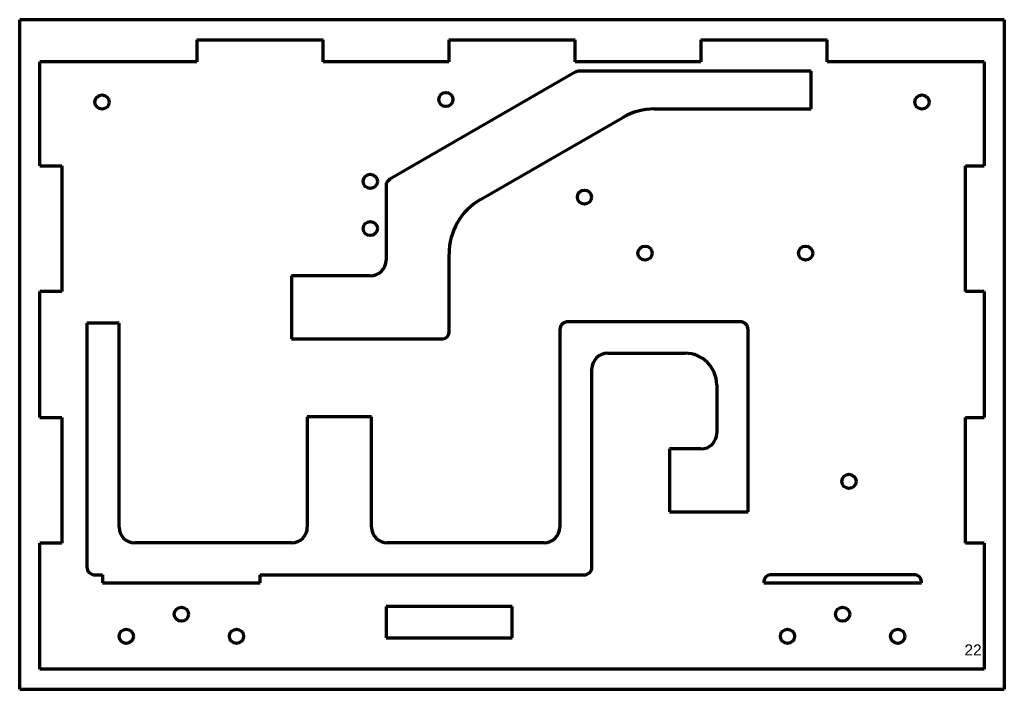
# Model space of a CAD drawing. Header units: millimetres. Extents: x 49 to 362, y 54 to 267.
import ezdxf

# ---------------------------------------------------------------- set-up
doc = ezdxf.new("R2010")
doc.units = ezdxf.units.MM
doc.layers.add('1', color=7, linetype='Continuous', true_color=0xffffff)
doc.styles.add('Arial', font='Arial')

msp = doc.modelspace()

# ---------------------------------------------------------------- linework, layer by layer
at = {"layer": '1', "color": 8, "linetype": 'Continuous', "lineweight": 70}
for p, q in [((48.898458, 53.949156), (48.898458, 266.649156)), ((361.598458, 266.649156), (48.898458, 266.649156)), ((361.598458, 266.649156), (361.598458, 53.949156)), ((48.898458, 53.949156), (361.598458, 53.949156))]:
    msp.add_line(p, q, dxfattribs=at)
at = {"layer": '1', "color": 175, "linetype": 'Continuous', "lineweight": 70}
for p, q in [((105.198458, 260.299156), (145.298458, 260.299156)), ((105.198458, 260.299156), (105.198458, 253.299156)), ((145.298458, 253.299156), (145.298458, 260.299156)), ((185.198458, 260.299156), (225.298458, 260.299156)), ((185.198458, 260.299156), (185.198458, 253.299156)), ((225.298458, 253.299156), (225.298458, 260.299156)), ((265.198458, 260.299156), (305.298458, 260.299156)), ((265.198458, 260.299156), (265.198458, 253.299156)), ((305.298458, 253.299156), (305.298458, 260.299156)), ((105.198458, 253.299156), (55.248458, 253.299156)), ((55.248458, 220.249156), (55.248458, 253.299156)), ((185.198458, 253.299156), (145.298458, 253.299156)), ((265.198458, 253.299156), (225.298458, 253.299156)), ((355.248458, 253.299156), (305.298458, 253.299156)), ((355.248458, 253.299156), (355.248458, 220.249156)), ((300.248458, 250.299156), (226.540109, 250.299156)), ((300.248458, 238.299156), (300.248458, 250.299156)), ((225.290109, 249.964219), (166.498458, 216.020844)), ((250.44461, 238.299156), (300.248458, 238.299156)), ((195.248458, 209.525653), (240.44461, 235.619664)), ((55.248458, 220.249156), (62.248458, 220.249156)), ((62.248458, 220.249156), (62.248458, 180.349156)), ((349.248458, 180.349156), (349.248458, 220.249156)), ((349.248458, 220.249156), (355.248458, 220.249156)), ((165.248458, 213.85578), (165.248458, 190.299156)), ((185.248458, 167.299156), (185.248458, 192.205145)), ((135.248458, 185.299156), (135.248458, 165.299156)), ((160.248458, 185.299156), (135.248458, 185.299156)), ((62.248458, 180.349156), (55.248458, 180.349156)), ((55.248458, 140.249156), (55.248458, 180.349156)), ((355.248458, 180.349156), (349.248458, 180.349156)), ((355.248458, 180.349156), (355.248458, 140.249156)), ((70.248458, 170.299156), (70.248458, 92.799156)), ((80.448458, 170.299156), (70.248458, 170.299156)), ((80.448458, 105.499156), (80.448458, 170.299156)), ((277.748458, 170.699156), (222.948458, 170.699156)), ((220.448458, 168.199156), (220.448458, 105.499156)), ((280.248458, 110.299156), (280.248458, 168.199156)), ((135.248458, 165.299156), (183.248458, 165.299156)), ((235.648458, 160.699156), (260.248458, 160.699156)), ((230.648458, 92.799156), (230.648458, 155.699156)), ((270.248458, 150.699156), (270.248458, 135.299156)), ((55.248458, 140.249156), (62.248458, 140.249156)), ((62.248458, 140.249156), (62.248458, 100.349156)), ((140.248458, 140.499156), (140.248458, 105.499156)), ((160.648458, 140.499156), (140.248458, 140.499156)), ((160.648458, 105.499156), (160.648458, 140.499156)), ((349.248458, 100.349156), (349.248458, 140.249156)), ((349.248458, 140.249156), (355.248458, 140.249156)), ((255.248458, 130.299156), (255.248458, 110.299156)), ((265.248458, 130.299156), (255.248458, 130.299156)), ((255.248458, 110.299156), (280.248458, 110.299156)), ((62.248458, 100.349156), (55.248458, 100.349156)), ((55.248458, 60.299156), (55.248458, 100.349156)), ((135.248458, 100.499156), (85.448458, 100.499156)), ((215.448458, 100.499156), (165.648458, 100.499156)), ((355.248458, 100.349156), (349.248458, 100.349156)), ((355.248458, 100.349156), (355.248458, 60.299156)), ((72.748458, 90.299156), (75.248458, 90.299156)), ((75.248458, 90.299156), (75.248458, 87.799156)), ((75.248458, 87.799156), (125.248458, 87.799156)), ((125.248458, 90.299156), (228.148458, 90.299156)), ((125.248458, 87.799156), (125.248458, 90.299156)), ((285.248458, 88.299156), (285.248458, 87.799156)), ((285.248458, 87.799156), (335.248458, 87.799156)), ((333.248458, 90.299156), (287.248458, 90.299156)), ((335.248458, 87.799156), (335.248458, 88.299156)), ((165.248458, 80.299156), (165.248458, 70.299156)), ((205.248458, 80.299156), (165.248458, 80.299156)), ((205.248458, 70.299156), (205.248458, 80.299156)), ((165.248458, 70.299156), (205.248458, 70.299156)), ((355.248458, 60.299156), (55.248458, 60.299156))]:
    msp.add_line(p, q, dxfattribs=at)
for centre in [(75.048458, 240.499156), (184.248458, 241.299156), (335.448458, 240.499156), (160.248458, 215.299156), (228.248458, 210.299156), (160.248458, 200.299156), (247.498458, 192.499156), (298.498458, 192.499156), (312.248458, 119.999156), (100.248458, 77.799156), (310.248458, 77.799156), (82.748458, 70.799156), (117.748458, 70.799156), (292.748458, 70.799156), (327.748458, 70.799156)]:
    msp.add_circle(centre, 2.25, dxfattribs=at)
for centre, radius, start, end in [((226.540109, 247.799156), 2.5, 90, 120), ((250.44461, 218.299156), 20, 90, 120), ((167.748458, 213.85578), 2.5, 120, 180), ((205.248458, 192.205145), 20, 120, 180), ((160.248458, 190.299156), 5, 270, 360), ((222.948458, 168.199156), 2.5, 90, 180), ((277.748458, 168.199156), 2.5, 0, 90), ((183.248458, 167.299156), 2, 270, 0), ((235.648458, 155.699156), 5, 90, 180), ((260.248458, 150.699156), 10, 0, 90), ((265.248458, 135.299156), 5, 270, 0), ((85.448458, 105.499156), 5, 180, 270), ((135.248458, 105.499156), 5, 270, 0), ((165.648458, 105.499156), 5, 180, 270), ((215.448458, 105.499156), 5, 270, 0), ((72.748458, 92.799156), 2.5, 180, 270), ((228.148458, 92.799156), 2.5, 270, 0), ((287.248458, 88.299156), 2, 90, 180), ((333.248458, 88.299156), 2, 0, 90)]:
    msp.add_arc(centre, radius, start, end, dxfattribs=at)

# ---------------------------------------------------------------- texts
at = {"layer": '1', "color": 18, "linetype": 'Continuous', "lineweight": 13, "insert": (348.960029, 58.5922), "char_height": 3.5, "attachment_point": 7, "line_spacing_factor": 1.047437, "style": 'Arial'}
msp.add_mtext('\\fArial|b0|i0;\\W1.0000;22\\P ', dxfattribs=at)

doc.saveas('drawing.dxf')
